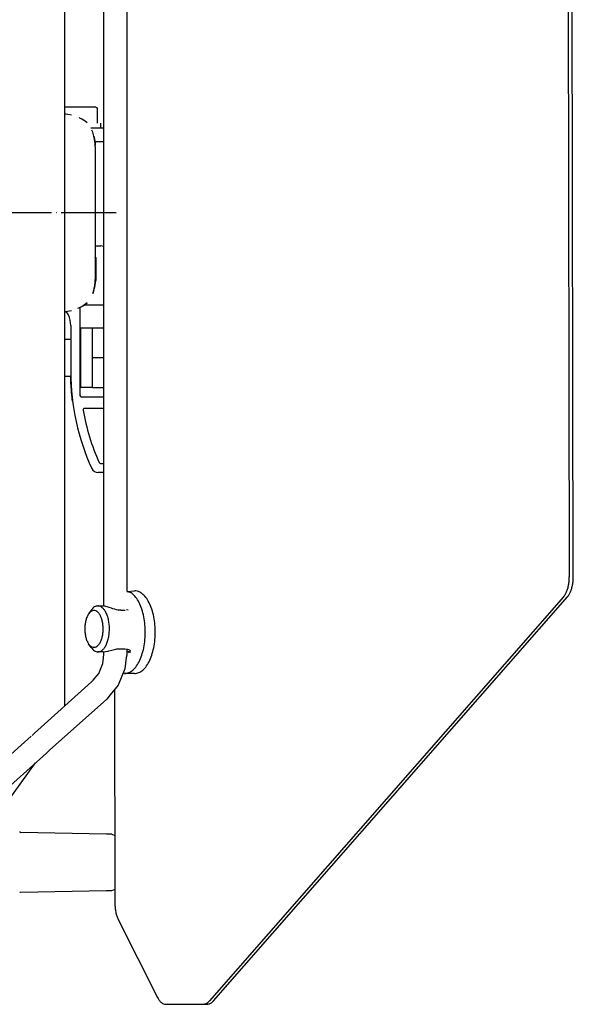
# Model space of a CAD drawing. Header units: millimetres. Extents: x -281 to 286, y -291 to 515.
# Tile 9 of 13: x 166 to 286, y -171 to 43. Entities that reach past the tile are written whole.
import ezdxf

# ---------------------------------------------------------------- set-up
doc = ezdxf.new("R2010")
doc.units = ezdxf.units.MM
doc.linetypes.add('DOT_CENTER', pattern=[14, 12, -1, 0, -1])
doc.layers.add('1', color=7, linetype='Continuous')

msp = doc.modelspace()

# ---------------------------------------------------------------- linework, layer by layer
at = {"color": 7, "linetype": 'Continuous'}
for p, q in [((175.36, -106.31), (175.36, 108.22)), ((183.86, -84.56), (183.86, 86.46)), ((188.86, 81.95), (188.86, -81.37)), ((284.82, 80.16), (285.12, -78.22)), ((285.99, -78.22), (285.69, 80.16)), ((175.74, 23.95), (175.36, 23.95)), ((177.96, 23.95), (175.74, 23.95)), ((182.11, 23.95), (177.96, 23.95)), ((182.11, 23.95), (182.29, 23.88)), ((182.29, 23.88), (182.41, 23.65)), ((182.41, 23.65), (182.41, 20.45)), ((175.6, 22.38), (175.36, 22.4)), ((175.6, 22.38), (175.36, 22.4)), ((176.01, 22.34), (175.6, 22.38)), ((176.01, 22.34), (175.6, 22.38)), ((176.85, 22.19), (176.01, 22.34)), ((176.85, 22.19), (176.01, 22.34)), ((178.66, 21.57), (178.49, 21.66)), ((178.66, 21.57), (178.49, 21.66)), ((179.08, 21.36), (178.66, 21.57)), ((179.08, 21.36), (178.66, 21.57)), ((179.78, 20.9), (179.08, 21.36)), ((179.78, 20.9), (179.08, 21.36)), ((180.21, 20.53), (179.78, 20.9)), ((180.21, 20.53), (179.78, 20.9)), ((181, 19.45), (183.66, 19.45)), ((183.16, 20.45), (183.16, 19.45)), ((183.66, 19.45), (183.86, 19.44)), ((181.45, 18.49), (181.27, 18.9)), ((181.72, 17.63), (181.45, 18.49)), ((181.72, 17.63), (181.45, 18.49)), ((181.72, 17.63), (181.85, 16.95)), ((181.85, 16.95), (181.72, 17.63)), ((181.72, 17.63), (181.85, 16.95)), ((181.85, 16.95), (181.72, 17.63)), ((181.85, 16.95), (181.94, 16.03)), ((181.94, 16.03), (181.85, 16.95)), ((181.85, 16.95), (181.94, 16.03)), ((181.94, 16.03), (181.85, 16.95)), ((181.9, 16.45), (183.66, 16.45)), ((181.94, 16.03), (181.95, 15.64)), ((181.95, 15.64), (181.94, 16.03)), ((181.94, 16.03), (181.95, 15.64)), ((181.95, 15.64), (181.94, 16.03)), ((181.96, 15.41), (181.95, 15.64)), ((181.96, 15.41), (181.95, 15.64)), ((181.96, 15.41), (181.96, -13.52)), ((181.96, 15.41), (181.96, -13.52)), ((183.66, 16.45), (183.86, 16.43)), ((181.96, -6.25), (183.21, -6.25)), ((183.78, -6.37), (183.21, -6.25)), ((181.96, -8.75), (182.16, -8.75)), ((182.16, -12.05), (182.16, -8.75)), ((182.21, -13.65), (182.21, -9.05)), ((181.96, -12.05), (182.16, -12.05)), ((181.87, -14.96), (181.72, -15.72)), ((181.72, -15.72), (181.87, -14.96)), ((181.87, -14.96), (181.72, -15.72)), ((181.87, -14.96), (181.79, -15.27)), ((181.94, -14.13), (181.87, -14.96)), ((181.87, -14.96), (181.94, -14.13)), ((181.94, -14.13), (181.87, -14.96)), ((181.94, -14.13), (181.87, -14.96)), ((181.95, -13.73), (181.94, -14.13)), ((181.94, -14.13), (181.95, -13.73)), ((181.95, -13.73), (181.94, -14.13)), ((181.95, -13.73), (181.94, -14.13)), ((181.95, -13.73), (181.96, -13.52)), ((181.96, -13.52), (181.95, -13.73)), ((181.45, -16.58), (181.67, -15.87)), ((181.67, -15.87), (181.45, -16.58)), ((181.79, -15.27), (181.72, -15.72)), ((179.35, -19.29), (180.21, -18.63)), ((180.21, -18.63), (179.35, -19.29)), ((183.86, -19.1), (179.63, -19.1)), ((175.36, -20.5), (175.62, -20.48)), ((175.36, -20.5), (175.62, -20.48)), ((175.62, -20.48), (175.92, -20.45)), ((175.62, -20.48), (175.92, -20.45)), ((176.2, -21.25), (175.68, -20.48)), ((175.92, -20.45), (176.85, -20.29)), ((175.92, -20.45), (176.85, -20.29)), ((178.52, -19.74), (178.15, -19.88)), ((178.52, -19.74), (178.67, -19.67)), ((178.67, -19.67), (178.52, -19.74)), ((178.66, -19.68), (178.66, -38.8)), ((179.18, -19.4), (178.67, -19.67)), ((178.67, -19.67), (179.09, -19.45)), ((179.09, -19.45), (179.35, -19.29)), ((179.35, -19.29), (179.18, -19.4)), ((176.66, -23.55), (176.66, -33.76)), ((178.86, -37.05), (178.86, -24.05)), ((178.86, -24.05), (181.36, -24.05)), ((181.36, -24.05), (183.86, -24.05)), ((181.36, -27.3), (181.36, -24.05)), ((175.36, -26.55), (176.66, -26.55)), ((178.66, -26.55), (178.86, -26.55)), ((181.36, -30.55), (181.36, -27.3)), ((181.36, -30.55), (183.86, -30.55)), ((181.36, -33.8), (181.36, -30.55)), ((181.36, -37.05), (181.36, -33.8)), ((175.36, -34.55), (176.71, -34.55)), ((176.67, -35.13), (176.67, -34.55)), ((176.69, -35.75), (176.67, -35.13)), ((176.76, -37.05), (176.69, -35.75)), ((178.66, -34.55), (178.86, -34.55)), ((176.79, -37.46), (176.76, -37.05)), ((176.86, -38.23), (176.79, -37.46)), ((176.89, -38.57), (176.86, -38.23)), ((181.36, -37.05), (178.86, -37.05)), ((181.36, -37.05), (183.86, -37.05)), ((176.97, -39.38), (176.89, -38.57)), ((177, -39.59), (176.97, -39.38)), ((177.05, -40.05), (177, -39.59)), ((178.96, -39.1), (183.86, -39.1)), ((183.86, -41.6), (179.66, -41.6)), ((183.86, -55.55), (182.61, -55.55)), ((183.12, -53.55), (183.86, -53.55)), ((188.86, -81.38), (190.55, -81.26)), ((188.86, -81.38), (189.55, -81.56)), ((283.86, -82.58), (206.87, -170.48)), ((207.74, -170.48), (284.73, -82.58)), ((181.13, -85.47), (180.56, -86.29)), ((182.58, -84.55), (183.82, -84.56)), ((184.55, -84.72), (183.82, -84.56)), ((185.02, -84.88), (184.55, -84.72)), ((185.54, -85.06), (185.02, -84.88)), ((185.81, -85.15), (185.54, -85.06)), ((186.22, -85.28), (185.81, -85.15)), ((186.64, -85.39), (186.22, -85.28)), ((186.9, -85.44), (186.64, -85.39)), ((187.18, -85.48), (186.9, -85.44)), ((187.55, -85.51), (187.18, -85.48)), ((187.55, -85.51), (188.51, -85.51)), ((188.86, -85.34), (189.13, -85.38)), ((188.86, -85.34), (188.86, -85.47)), ((180.84, -93.15), (180.56, -92.82)), ((181.13, -93.63), (180.56, -92.82)), ((184.97, -94.32), (185.61, -94.15)), ((185.61, -94.15), (185.89, -94.08)), ((185.89, -94.08), (186.45, -93.95)), ((186.45, -93.95), (186.71, -93.9)), ((186.71, -93.9), (186.98, -93.87)), ((186.98, -93.87), (187.36, -93.85)), ((187.36, -93.85), (188.43, -93.85)), ((188.43, -93.85), (189.22, -94.01)), ((188.86, -93.9), (188.86, -95.1)), ((189.22, -94.01), (189.5, -94.16)), ((189.5, -94.16), (189.63, -94.3)), ((183.72, -94.55), (182.58, -94.55)), ((183.72, -94.55), (184.25, -94.49)), ((183.73, -96.48), (183.86, -95.1)), ((183.86, -95.1), (183.86, -94.54)), ((184.25, -94.49), (184.81, -94.36)), ((184.81, -94.36), (184.97, -94.32)), ((188.74, -95.77), (188.43, -98.24)), ((188.83, -95.25), (188.74, -95.77)), ((188.99, -94.49), (188.79, -94.44)), ((188.86, -95.1), (188.83, -95.25)), ((189.15, -94.53), (188.99, -94.49)), ((189.41, -94.55), (189.15, -94.53)), ((189.46, -94.75), (189.29, -94.54)), ((189.41, -94.55), (189.71, -94.55)), ((182.74, -99.27), (183.66, -97.05)), ((183.66, -97.05), (183.73, -96.48)), ((188.43, -98.24), (186.96, -101.8)), ((181.54, -100.72), (182.74, -99.27)), ((188.38, -99.26), (188.05, -99.17)), ((190.55, -99.26), (188.38, -99.26)), ((181.19, -101.08), (168.78, -112.26)), ((181.19, -101.08), (181.4, -100.85)), ((181.4, -100.85), (181.54, -100.72)), ((186.96, -101.8), (185.22, -103.9)), ((186.17, -102.75), (186.26, -149.22)), ((172.06, -115.92), (184.53, -104.8)), ((185.22, -103.9), (184.53, -104.8)), ((168.04, -112.87), (132.03, -145.15)), ((168.24, -112.75), (168.78, -112.26)), ((135.37, -148.87), (171.38, -116.59)), ((171.38, -116.59), (171.6, -116.39)), ((171.6, -116.39), (171.9, -116.07)), ((171.9, -116.07), (172.06, -115.92)), ((162.69, -127.42), (169.02, -118.71)), ((184.42, -134.18), (165.75, -133.85)), ((184.69, -134.22), (184.42, -134.18)), ((185.57, -134.2), (184.42, -134.18)), ((185.57, -134.2), (186.27, -134.5)), ((184.42, -146.52), (165.75, -146.85)), ((184.42, -146.52), (184.69, -146.48)), ((185.5, -146.5), (184.42, -146.52)), ((186.27, -146.2), (185.5, -146.5)), ((187, -152.75), (195.57, -169.75)), ((197.34, -171.2), (205.64, -171.14)), ((198.2, -171.2), (206.51, -171.14))]:
    msp.add_line(p, q, dxfattribs=at)
for centre, radius, start, end in [((181.91, -9.05), 0.3, 0, 90), ((181.91, -13.65), 0.3, 270, 0), ((170.66, -23.55), 6, 0.0001, 22.5001), ((226.66, -33.76), 50, 180, 204.7363), ((178.96, -38.8), 0.3, 180, 270), ((179.66, -41.9), 0.3, 90, 189.8311), ((226.66, -33.76), 48, 189.8311, 204.1225), ((183.12, -53.25), 0.3, 204.1225, 270), ((182.61, -54.05), 1.5, 204.7363, 270), ((165.76, -133.65), 0.2, 180, 269), ((165.76, -147.05), 0.2, 90.9976, 134.9957)]:
    msp.add_arc(centre, radius, start, end, dxfattribs=at)
for points, knots in [([(283.86, -82.58), (283.99, -82.42), (284.26, -82.07), (284.56, -81.44), (284.81, -80.73), (284.99, -79.93), (285.1, -79.09), (285.12, -78.51), (285.12, -78.22)], [0, 0, 0, 0, 0.617555, 1.311183, 2.073455, 2.891339, 3.748061, 4.624532, 4.624532, 4.624532, 4.624532]), ([(284.73, -82.58), (284.86, -82.42), (285.12, -82.07), (285.42, -81.44), (285.67, -80.73), (285.85, -79.93), (285.97, -79.09), (285.98, -78.51), (285.99, -78.22)], [0, 0, 0, 0, 0.617555, 1.311183, 2.073455, 2.891339, 3.748061, 4.624532, 4.624532, 4.624532, 4.624532]), ([(191.71, -81.56), (191.52, -81.47), (191.15, -81.3), (190.75, -81.27), (190.55, -81.26)], [0, 0, 0, 0, 0.621324, 1.213716, 1.213716, 1.213716, 1.213716]), ([(188.38, -99.26), (188.7, -99.22), (189.36, -99.13), (190.26, -98.5), (191.06, -97.57), (191.74, -96.34), (192.28, -94.87), (192.67, -93.2), (192.87, -91.42), (192.9, -89.59), (192.74, -87.79), (192.4, -86.08), (191.9, -84.55), (191.25, -83.26), (190.5, -82.21), (189.85, -81.77), (189.55, -81.56)], [0, 0, 0, 0, 0.938513, 1.982553, 3.196446, 4.599069, 6.176746, 7.894772, 9.705243, 11.552731, 13.378995, 15.127392, 16.747461, 18.200241, 19.465353, 20.551432, 20.551432, 20.551432, 20.551432]), ([(190.55, -99.26), (190.86, -99.22), (191.52, -99.13), (192.42, -98.5), (193.22, -97.57), (193.9, -96.34), (194.45, -94.87), (194.83, -93.2), (195.04, -91.42), (195.07, -89.59), (194.91, -87.79), (194.57, -86.08), (194.07, -84.55), (193.42, -83.26), (192.66, -82.21), (192.01, -81.77), (191.71, -81.56)], [0, 0, 0, 0, 0.938513, 1.982553, 3.196446, 4.599069, 6.176746, 7.894771, 9.705243, 11.552731, 13.378994, 15.127391, 16.74746, 18.20024, 19.465353, 20.551431, 20.551431, 20.551431, 20.551431]), ([(180.84, -93.15), (180.98, -93.27), (181.24, -93.49), (181.75, -93.59), (182.25, -93.45), (182.69, -93.08), (183.07, -92.54), (183.37, -91.85), (183.59, -91.04), (183.71, -90.15), (183.72, -89.22), (183.63, -88.32), (183.44, -87.48), (183.16, -86.75), (182.81, -86.16), (182.38, -85.74), (181.9, -85.53), (181.39, -85.56), (180.92, -85.83), (180.68, -86.13), (180.56, -86.29)], [0, 0, 0, 0, 0.535861, 1.009023, 1.487805, 2.037397, 2.690633, 3.449898, 4.297968, 5.205884, 6.138195, 7.057036, 7.925862, 8.71336, 9.398232, 9.97613, 10.469975, 10.937012, 11.449084, 12.054644, 12.054644, 12.054644, 12.054644]), ([(182.58, -84.55), (182.45, -84.56), (182.18, -84.59), (181.8, -84.78), (181.44, -85.07), (181.24, -85.33), (181.13, -85.47)], [0, 0, 0, 0, 0.387686, 0.80105, 1.259387, 1.77342, 1.77342, 1.77342, 1.77342]), ([(183.03, -84.63), (182.95, -84.61), (182.81, -84.56), (182.65, -84.55), (182.58, -84.55)], [0, 0, 0, 0, 0.2315373, 0.4576876, 0.4576876, 0.4576876, 0.4576876]), ([(182.58, -94.55), (182.76, -94.53), (183.14, -94.48), (183.65, -94.1), (184.1, -93.56), (184.48, -92.84), (184.78, -91.99), (184.99, -91.02), (185.09, -90), (185.08, -88.95), (184.96, -87.93), (184.74, -86.98), (184.43, -86.14), (184.04, -85.45), (183.58, -84.92), (183.2, -84.72), (183.03, -84.63)], [0, 0, 0, 0, 0.536543, 1.13646, 1.837353, 2.648999, 3.561646, 4.553117, 5.593587, 6.649078, 7.684413, 8.66603, 9.56499, 10.360598, 11.045459, 11.632966, 11.632966, 11.632966, 11.632966]), ([(180.56, -86.29), (180.43, -86.49), (180.16, -86.94), (179.91, -87.73), (179.75, -88.62), (179.69, -89.55), (179.75, -90.49), (179.91, -91.37), (180.16, -92.16), (180.43, -92.61), (180.56, -92.82)], [0, 0, 0, 0, 0.730303, 1.56275, 2.470797, 3.41876, 4.366723, 5.27477, 6.107217, 6.83752, 6.83752, 6.83752, 6.83752]), ([(181.13, -93.63), (181.24, -93.77), (181.44, -94.03), (181.8, -94.32), (182.18, -94.51), (182.45, -94.54), (182.58, -94.55)], [0, 0, 0, 0, 0.514031, 0.972368, 1.38573, 1.773416, 1.773416, 1.773416, 1.773416]), ([(186.26, -149.22), (186.27, -149.54), (186.29, -150.19), (186.44, -151.12), (186.65, -151.98), (186.89, -152.5), (187, -152.75)], [0, 0, 0, 0, 0.976351, 1.924228, 2.817708, 3.635036, 3.635036, 3.635036, 3.635036]), ([(195.57, -169.75), (195.69, -169.97), (195.91, -170.36), (196.34, -170.83), (196.82, -171.15), (197.17, -171.19), (197.34, -171.2)], [0, 0, 0, 0, 0.726262, 1.357136, 1.904283, 2.400848, 2.400848, 2.400848, 2.400848]), ([(205.64, -171.14), (205.75, -171.13), (205.97, -171.11), (206.29, -170.98), (206.6, -170.77), (206.78, -170.58), (206.87, -170.48)], [0, 0, 0, 0, 0.323806, 0.663342, 1.030983, 1.434921, 1.434921, 1.434921, 1.434921]), ([(206.51, -171.14), (206.62, -171.13), (206.84, -171.11), (207.16, -170.98), (207.47, -170.77), (207.65, -170.58), (207.74, -170.48)], [0, 0, 0, 0, 0.323806, 0.663342, 1.030983, 1.434921, 1.434921, 1.434921, 1.434921])]:
    msp.add_open_spline(points, degree=3, knots=knots, dxfattribs=at)
at = {"layer": '1', "color": 2, "linetype": 'DOT_CENTER'}
msp.add_line((186.56, 0.95), (-180.84, 0.95), dxfattribs=at)

doc.saveas('drawing.dxf')
